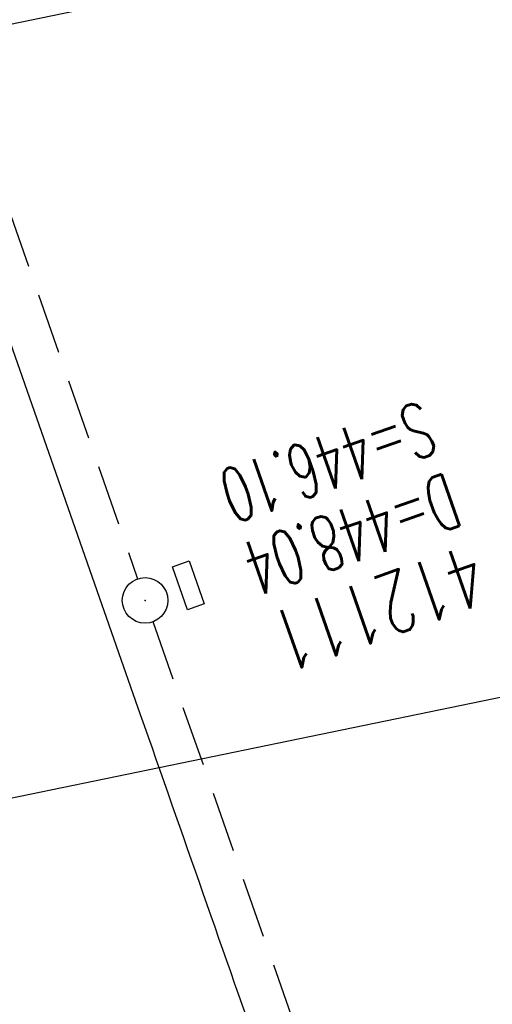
# Model space of a CAD drawing. Extents: x 447045 to 447634, y 442020 to 443192.
# Tile 22 of 24: x 447251 to 447267, y 443134 to 443167. Entities that reach past the tile are written whole.
import ezdxf

# ---------------------------------------------------------------- set-up
doc = ezdxf.new("R2010")
doc.units = 0
doc.header["$LTSCALE"] = 2
doc.header["$MEASUREMENT"] = 0
doc.linetypes.add('AUSGEZOGEN', pattern=[0])
doc.linetypes.add('GESTRICH-X2', pattern=[1.5, 1, -0.5])
doc.layers.get('0').update_dxf_attribs({"linetype": 'AUSGEZOGEN'})
for name, color, linetype in [('FBR', 8, 'CONTINUOUS'), ('KANAL', 7, 'GESTRICH-X2'), ('Planeinteilung', 6, 'CONTINUOUS'), ('RAHMEN', 250, 'AUSGEZOGEN'), ('SCHACHTNR', 6, 'CONTINUOUS'), ('SCHLITZRINNE', 8, 'AUSGEZOGEN'), ('SCHSYMBOL', 7, 'AUSGEZOGEN')]:
    doc.layers.add(name, color=color, linetype=linetype)
doc.styles.add('ROMANS', font='romans.shx', dxfattribs={"width": 0.8})

# ---------------------------------------------------------------- blocks, each defined once
blk = doc.blocks.new('GST')
at = {"color": 0}
blk.add_circle((0, 0), 0.75, dxfattribs=at)
blk.add_point((0, 0), dxfattribs=at)
blk = doc.blocks.new('13')
blk.add_lwpolyline([(0.7551444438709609, 1.217819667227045), (-0.7477110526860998, 1.217819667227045), (-0.7477110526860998, 1.800570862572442), (0.7551444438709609, 1.800570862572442)], close=True)
at = {"rotation": 180}
blk.add_blockref('GST', (0, 0), dxfattribs=at)
blk = doc.blocks.new('1135297')
blk.add_line((0, 297), (0, 0))
at = {"layer": 'RAHMEN'}
blk.add_line((25, 292), (25, 5), dxfattribs=at)

msp = doc.modelspace()

# ---------------------------------------------------------------- hatches: boundary and pattern name
at = {"layer": 'SCHLITZRINNE'}
h = msp.add_hatch(dxfattribs=at)
h.set_pattern_fill('_USER', color=256, scale=1.5, angle=45, style=0, pattern_type=0)
h.set_pattern_definition([(334.2695901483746, (447234.5127272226, 443158.8401483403), (0.6512059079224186, 1.35127009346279), [])])
edge = h.paths.add_edge_path()
edge.add_arc((464490.7175438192, 449190.2495547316), 18279.89343786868, 199.256988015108, 199.2725912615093)
edge.add_arc((412789.2576575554, 431110.164703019), 36491.72717792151, 19.26941265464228, 19.275929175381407, ccw=False)
edge.add_line((447233.134, 443161.2700000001), (447233.6060244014, 443161.4349028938))
edge.add_arc((464490.7175437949, 449190.249554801), 18280.39343786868, 199.2569880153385, 199.2725912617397)
edge.add_arc((438988.1613027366, 440271.6982763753), 8736.655536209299, 19.248465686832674, 19.281113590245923, ccw=False)
edge.add_arc((439684.884197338, 440514.9838708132), 7998.678116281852, 19.2238186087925, 19.248465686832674, ccw=False)
edge.add_arc((551443.6805055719, 479485.6081539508), 110359.837036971, 199.2238149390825, 199.2304511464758)
edge.add_arc((461591.9284848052, 448142.3628786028), 15198.20419267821, 199.2304511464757, 199.2954143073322)
edge.add_arc((434066.5644204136, 438505.5905611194), 13965.35264760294, 19.22764435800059, 19.29541436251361, ccw=False)
edge.add_arc((446515.3391800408, 442847.4484587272), 781.1301442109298, 18.874057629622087, 19.227644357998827, ccw=False)
edge.add_arc((443272.1578874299, 441738.6996315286), 4208.59989003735, 18.721726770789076, 18.874057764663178, ccw=False)
edge.add_arc((445875.7446372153, 442621.065670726), 1459.557549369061, 18.158793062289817, 18.72172677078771, ccw=False)
edge.add_arc((444728.6532720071, 442244.8351673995), 2666.772522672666, 17.742332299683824, 18.158793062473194, ccw=False)
edge.add_arc((445572.4217009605, 442514.803087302), 1780.867426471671, 17.477765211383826, 17.74233229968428, ccw=False)
edge.add_arc((445655.9223158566, 442541.0951066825), 1693.325305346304, 17.206445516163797, 17.477765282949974, ccw=False)
edge.add_arc((445949.7367177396, 442632.082078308), 1385.745182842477, 16.534274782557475, 17.206445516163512, ccw=False)
edge.add_arc((445777.9256488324, 442581.0775038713), 1564.967140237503, 15.901763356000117, 16.534274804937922, ccw=False)
edge.add_arc((444610.2498572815, 442248.4174516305), 2779.104473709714, 15.717077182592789, 15.901763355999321, ccw=False)
edge.add_arc((445469.3841440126, 442490.1855316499), 1886.600396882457, 15.492922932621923, 15.71707716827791, ccw=False)
edge.add_arc((444501.3018579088, 442221.8413207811), 2891.185847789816, 15.151693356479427, 15.49292293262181, ccw=False)
edge.add_arc((444653.0003013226, 442262.919567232), 2734.024020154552, 14.800793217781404, 15.15169336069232, ccw=False)
edge.add_arc((445305.3867260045, 442435.2971580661), 2059.248441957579, 14.553226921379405, 14.800793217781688, ccw=False)
edge.add_arc((445661.5778748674, 442527.7675625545), 1691.249922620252, 14.280051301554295, 14.55322700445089, ccw=False)
edge.add_arc((445825.2781955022, 442569.4335576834), 1522.330266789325, 13.754489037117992, 14.280051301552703, ccw=False)
edge.add_arc((444655.9725115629, 442283.2091768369), 2726.157571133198, 13.361751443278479, 13.754489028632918, ccw=False)
edge.add_arc((444873.7445731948, 442334.9361968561), 2502.326484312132, 13.156370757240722, 13.361751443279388, ccw=False)
edge.add_arc((445203.5665272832, 442412.0303197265), 2163.614179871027, 12.935498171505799, 13.156370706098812, ccw=False)
edge.add_arc((445591.1524972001, 442501.0521217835), 1765.936213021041, 12.36851844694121, 12.935498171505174, ccw=False)
edge.add_arc((445707.2559674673, 442526.5122554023), 1647.073964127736, 11.781436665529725, 12.368518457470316, ccw=False)
edge.add_arc((445429.9941138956, 442468.6829810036), 1930.302423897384, 11.594814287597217, 11.781436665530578, ccw=False)
edge.add_arc((442977.0603987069, 441965.3993853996), 4434.33480961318, 11.471684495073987, 11.59481397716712, ccw=False)
edge.add_arc((444371.6934236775, 442248.4229983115), 3011.273447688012, 11.050893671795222, 11.471684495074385, ccw=False)
edge.add_arc((446428.11335783, 442650.0465261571), 916.0015312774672, 10.287944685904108, 11.050893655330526, ccw=False)
edge.add_arc((445293.5438072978, 442444.106887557), 2069.110025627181, 9.832006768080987, 10.287944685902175, ccw=False)
edge.add_arc((438489.7745608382, 441264.9773509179), 8974.298105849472, 9.613081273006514, 9.832006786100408, ccw=False)
edge.add_arc((-516898.9809261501, 279448.6900894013), 977969.7495575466, 9.612262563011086, 9.613081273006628, ccw=False)
edge.add_arc((439111.8192036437, 441356.2794889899), 8345.741258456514, 9.603416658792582, 9.61227924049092, ccw=False)
edge.add_arc((371773.6318437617, 429962.7471930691), 76641.01236189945, 9.590854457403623, 9.603416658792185, ccw=False)
edge.add_arc((456011.6550815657, 444189.1683239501), 8789.8725663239, 189.5423691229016, 189.6519019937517)
edge.add_arc((455543.1851558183, 444109.4959913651), 8314.676026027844, 189.6519019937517, 189.6840918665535)
edge.add_arc((393564.9242098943, 433546.2457900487), 54557.31384556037, 9.66554402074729, 9.670449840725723, ccw=False)

# ---------------------------------------------------------------- linework, layer by layer
at = {"layer": 'FBR'}
for points in [[(447358.9473806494, 442729.41333027, 5.4597560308e-06), (447365.2088651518, 442692.4394217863, -2.781310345e-06), (447371.4703496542, 442655.4655133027, -2.6786460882e-06), (447379.8183651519, 442606.1674217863, 3.2175724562e-06), (447388.1663806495, 442556.8693302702)], [(447247.3080008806, 443165.7971051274), (447255.0237192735, 443143.7505937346, -6.4311372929e-06), (447259.1527563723, 443131.9519877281, 2.23068798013e-05), (447263.2817934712, 443120.1533817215, 0.0002456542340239), (447263.3216096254, 443120.0398034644, -3.67736460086e-05), (447263.5880256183, 443119.280850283, -0.0017066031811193), (447266.6445463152, 443110.4754591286, -0.0010633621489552), (447271.4716214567, 443096.3166433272, -0.0019912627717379), (447274.9413123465, 443085.9320292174, -0.0009070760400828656), (447277.5758631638, 443077.8921905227)]]:
    msp.add_lwpolyline(points, format="xyb", dxfattribs=at)
at = {"layer": 'FBR', "flags": 128}
msp.add_lwpolyline([(447233.134, 443161.27, 6.80820060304e-05), (447234.7765, 443156.5705, -0.0001424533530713), (447236.419, 443151.8710000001, -0.0001075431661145), (447237.5526180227, 443148.6222922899, 2.89559172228e-05), (447241.762, 443136.5529999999, 0.0002834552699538), (447247.4469153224, 443120.285700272, -0.0002957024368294), (447252.896, 443104.692, -0.0015428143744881), (447254.4694601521, 443100.1354809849, -0.0006646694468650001), (447258.075, 443089.5429999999, -0.0024562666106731), (447262.6110188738, 443075.9391469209, -0.0002906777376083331), (447263.5756395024, 443072.9923254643, -0.0002906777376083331)], format="xyb", dxfattribs=at)
at = {"layer": 'KANAL'}
for p, q in [((447248.7086802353, 443166.0858150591), (447254.9379999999, 443148.2189999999)), ((447255.4380000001, 443146.8129999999), (447271.4690000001, 443101.0939999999))]:
    msp.add_line(p, q, dxfattribs=at)
at = {"layer": 'SCHLITZRINNE', "flags": 128}
msp.add_lwpolyline([(447233.134, 443161.27, 6.808200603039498e-05), (447234.7765, 443156.5705, -0.000142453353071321), (447236.419, 443151.871, -0.0001075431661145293), (447237.5526180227, 443148.6222922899, 2.895591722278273e-05), (447241.762, 443136.553, 0.0002834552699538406), (447247.4469153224, 443120.285700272, -0.0002957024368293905), (447252.896, 443104.692, -0.001542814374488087), (447254.4694601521, 443100.135480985, -0.0006646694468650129), (447258.075, 443089.5429999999, -0.002456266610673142), (447262.6110188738, 443075.939146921, -0.001817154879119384), (447268.585, 443057.499, -0.001154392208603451), (447271.0728430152, 443049.6610948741, -0.001183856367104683), (447273.463, 443042.007, -0.002932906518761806), (447278.1808704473, 443026.4497302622, -0.002759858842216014), (447283.006, 443009.861, -0.0008058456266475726), (447285.4465338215, 443001.241745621, -0.0009780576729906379), (447287.432, 442994.133, -0.001488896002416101), (447291.982007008, 442977.5263820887, -0.00153109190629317), (447296.309, 442961.351, -0.001080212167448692), (447298.5634061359, 442952.7436456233, -0.0011919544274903), (447300.571, 442944.934, -0.002293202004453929), (447303.9532739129, 442931.3858386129, -0.001713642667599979), (447308.334, 442913.22, -0.0008961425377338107), (447310.3912526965, 442904.4893492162, -0.0009637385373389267), (447312.274, 442896.364, -0.002473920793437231), (447316.101540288, 442879.3132844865, -0.002561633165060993), (447319.632, 442862.81, -0.0008142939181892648), (447320.9057146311, 442856.6530390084, -0.0005372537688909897), (447322.811, 442847.316, -0.001836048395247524), (447327.1297547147, 442825.626489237, -0.003329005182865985), (447329.388, 442813.64, -0.001989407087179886), (447332.2641140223, 442797.4280008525, -0.0009552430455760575), (447338.055, 442763.63, -3.572296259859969e-06), (447340.3885389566, 442749.8518218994, -3.86703077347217e-05), (447340.604, 442748.579, -5.481294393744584e-05), (447343.4055, 442732.0105, 0.000477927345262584), (447346.2070000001, 442715.442, 0.0001404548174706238), (447346.9915, 442710.8370000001, -2.140567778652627e-05), (447347.776, 442706.232, -5.907971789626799e-05)], format="xyb", dxfattribs=at)
at = {"layer": 'SCHLITZRINNE'}
msp.add_lwpolyline([(447237.113466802, 443151.398784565, -8.64547736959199e-05), (447238.02473781, 443148.7869218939, 2.895591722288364e-05), (447242.2341007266, 443136.7176842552, 0.0002834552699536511), (447247.9188290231, 443120.4509196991, -0.0002810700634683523), (447253.0988935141, 443105.6284701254, -0.001542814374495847)], format="xyb", dxfattribs=at)

# ---------------------------------------------------------------- block references
at = {"layer": 'Planeinteilung', "linetype": 'Continuous', "rotation": 281.6467705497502}
msp.add_blockref('1135297', (447081.3116807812, 443131.5817180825), dxfattribs=at)
at = {"layer": 'SCHSYMBOL', "rotation": 289.2892000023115}
msp.add_blockref('13', (447255.1829999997, 443147.5099999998), dxfattribs=at)

# ---------------------------------------------------------------- texts
at = {"layer": 'SCHACHTNR', "style": 'ROMANS'}
for s, height, width, p in [('S=446.10', 1.8, 0.6, (447264.3110661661, 443154.1058211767)), ('D=448.04', 1.8, 0.6, (447265.1230661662, 443151.7308211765)), ('412111', 2, 0.7, (447265.9670661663, 443149.3868211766))]:
    msp.add_text(s, height=height, rotation=199.2891999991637, dxfattribs=dict(at, width=width)).set_placement(p)

doc.saveas('drawing.dxf')
